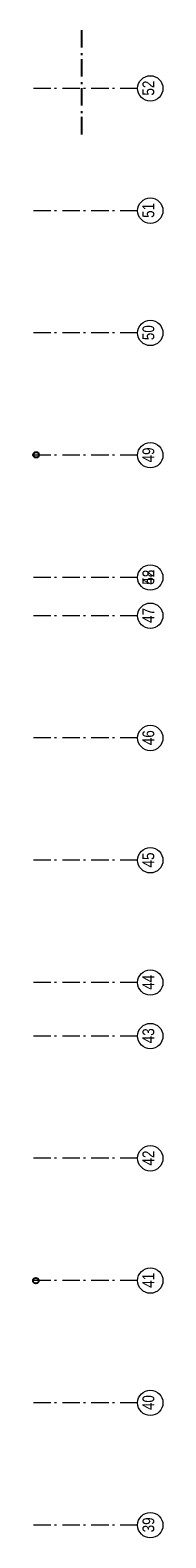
# Model space of a CAD drawing. Header units: millimetres. Extents: x 293454 to 524618, y 211738 to 307297.
# Tile 126 of 152: x 459162 to 461033, y 274321 to 296022. Entities that reach past the tile are written whole.
import ezdxf

# ---------------------------------------------------------------- set-up
doc = ezdxf.new("R2010")
doc.units = ezdxf.units.MM
doc.header["$LTSCALE"] = 400
doc.linetypes.add('STYLE_06', pattern=[1.041641, 0.625, -0.208282, 0.069427, -0.138931])
doc.layers.add('None', color=7, linetype='Continuous', lineweight=9)
doc.styles.add('Arial Narrow', font='ARIALN.TTF', dxfattribs={"height": 222.25})

# ---------------------------------------------------------------- blocks, each defined once
blk = doc.blocks.new('HWA')
at = {"layer": 'None', "color": 92, "linetype": 'Continuous', "lineweight": 25}
blk.add_circle((0, -74), 40, dxfattribs=at)

msp = doc.modelspace()

# ---------------------------------------------------------------- linework, layer by layer
at = {"layer": 'None', "color": 92, "linetype": 'STYLE_06', "lineweight": 25}
msp.add_line((459857.84023, 296021.74596), (459857.84023, 294521.74596), dxfattribs=at)
at = {"layer": 'None', "color": 7, "linetype": 'STYLE_06', "lineweight": 9}
for p, q in [((460667.51605, 295183.5115), (459167.51605, 295183.5115)), ((460667.51605, 293423.5115), (459167.51605, 293423.5115)), ((460667.51605, 291663.5115), (459167.51605, 291663.5115)), ((460667.51605, 289903.5115), (459167.51605, 289903.5115)), ((460667.51605, 288143.5115), (459167.51605, 288143.5115)), ((460667.51605, 288143.5115), (459167.51605, 288143.5115)), ((460667.51605, 287593.5115), (459167.51605, 287593.5115)), ((460667.51605, 285833.5115), (459167.51605, 285833.5115)), ((460667.51605, 284073.5115), (459167.51605, 284073.5115)), ((460667.51605, 282313.5115), (459167.51605, 282313.5115)), ((460667.51605, 281543.5115), (459167.51605, 281543.5115)), ((460667.51605, 279783.5115), (459167.51605, 279783.5115)), ((460667.51605, 278023.5115), (459167.51605, 278023.5115)), ((460667.51605, 276263.5115), (459167.51605, 276263.5115)), ((460667.51605, 274503.5115), (459167.51605, 274503.5115))]:
    msp.add_line(p, q, dxfattribs=at)
at = {"layer": 'None', "color": 43, "linetype": 'Continuous', "lineweight": 9}
for centre in [(460850.12247, 295183.5115), (460850.12247, 293423.5115), (460850.12247, 291663.5115), (460850.12247, 289903.5115), (460850.12247, 288143.5115), (460850.12247, 288143.5115), (460850.12247, 287593.5115), (460850.12247, 285833.5115), (460850.12247, 284073.5115), (460850.12247, 282313.5115), (460850.12247, 281543.5115), (460850.12247, 279783.5115), (460850.12247, 278023.5115), (460850.12247, 276263.5115), (460850.12247, 274503.5115)]:
    msp.add_circle(centre, 182.60642, dxfattribs=at)

# ---------------------------------------------------------------- block references
at = {"layer": 'None', "color": 7}
for p, rotation in [((459131.78125, 289903.5115), 94.88703277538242), ((459127.84062, 278023.5115), 90)]:
    msp.add_blockref('HWA', p, dxfattribs=dict(at, rotation=rotation))

# ---------------------------------------------------------------- texts
at = {"layer": 'None', "color": 8, "char_height": 169.333333, "attachment_point": 1, "rotation": 90, "style": 'Arial Narrow'}
for s, insert in [('52', (460737.36489, 295079.50919)), ('51', (460737.36489, 293319.50919)), ('50', (460737.36489, 291559.50919)), ('49', (460737.36489, 289799.50919)), ('52', (460737.36489, 288039.50919)), ('48', (460737.36489, 288039.50919)), ('47', (460737.36489, 287489.50919)), ('46', (460737.36489, 285729.50919)), ('45', (460737.36489, 283969.50919)), ('44', (460737.36489, 282209.50919)), ('43', (460737.36489, 281439.50919)), ('42', (460737.36489, 279679.50919)), ('41', (460737.36489, 277919.50919)), ('40', (460737.36489, 276159.50919)), ('39', (460737.36489, 274399.50919))]:
    msp.add_mtext(s, dxfattribs=dict(at, insert=insert))

doc.saveas('drawing.dxf')
